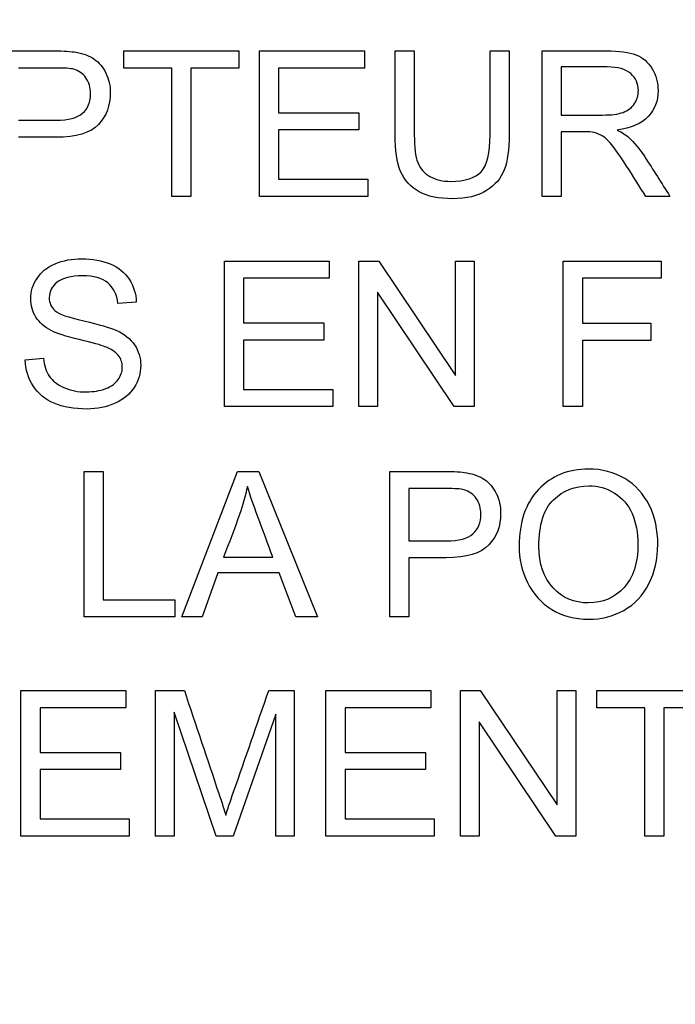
# Model space of a CAD drawing. Header units: inches. Extents: x 1 to 240, y -1 to 159.
# Tile 34 of 111: x 78.483 to 78.895, y 74.046 to 74.665. Entities that reach past the tile are written whole.
import ezdxf
from ezdxf.enums import TextEntityAlignment as Align

# ---------------------------------------------------------------- set-up
doc = ezdxf.new("R2010")
doc.units = ezdxf.units.IN
doc.header["$MEASUREMENT"] = 0
doc.layers.add('Default', color=7, linetype='Continuous')
doc.layers.add('LAB20180', color=7, linetype='Continuous')
doc.styles.add('SEACAD_Times_New_Roman', font='times.ttf')
doc.dimstyles.new('HAMMOND_(STH_-_240x160)', dxfattribs={"dimtxt": 1, "dimasz": 1.25, "dimexe": 0.5, "dimexo": 0.5, "dimgap": 0.25, "dimtad": 0, "dimtih": 1, "dimtoh": 1, "dimzin": 0, "dimdsep": 46, "dimtxsty": 'SEACAD_Times_New_Roman', "dimblk1": '_SE_FILLED', "dimblk2": '_SE_FILLED', "dimsah": 1, "dimcen": 0.5, "dimadec": 0, "dimazin": 0, "dimtfac": 0.8, "dimtofl": 0, "dimtmove": 0, "dimatfit": 3, "dimfxl": 1, "dimtolj": 1, "dimtzin": 0, "dimarcsym": 0})

# ---------------------------------------------------------------- blocks, each defined once
blk = doc.blocks.new('SE')
at = {"layer": 'LAB20180', "color": 7, "linetype": 'Continuous'}
for p, q in [((78.54825, 74.63503), (78.54825, 74.6458)), ((78.54825, 74.6458), (78.62044, 74.6458)), ((78.62044, 74.6458), (78.62044, 74.63503)), ((78.63352, 74.55432), (78.63352, 74.6458)), ((78.63352, 74.6458), (78.69944, 74.6458)), ((78.69944, 74.6458), (78.69944, 74.63503)), ((78.71873, 74.6458), (78.73079, 74.6458)), ((78.77844, 74.6458), (78.79043, 74.6458)), ((78.81107, 74.55432), (78.81107, 74.6458)), ((78.57832, 74.63503), (78.54825, 74.63503)), ((78.57832, 74.55432), (78.57832, 74.63503)), ((78.62044, 74.63503), (78.59037, 74.63503)), ((78.59037, 74.63503), (78.59037, 74.55432)), ((78.69944, 74.63503), (78.64551, 74.63503)), ((78.64551, 74.63503), (78.64551, 74.60691)), ((78.82312, 74.6357), (78.82312, 74.60545)), ((78.64551, 74.60691), (78.69597, 74.60691)), ((78.69597, 74.60691), (78.69597, 74.59619)), ((78.69597, 74.59619), (78.64551, 74.59619)), ((78.64551, 74.59619), (78.64551, 74.56503)), ((78.82312, 74.59492), (78.82312, 74.55432)), ((78.64551, 74.56503), (78.70157, 74.56503)), ((78.70157, 74.56503), (78.70157, 74.55432)), ((78.59037, 74.55432), (78.57832, 74.55432)), ((78.70157, 74.55432), (78.63352, 74.55432)), ((78.82312, 74.55432), (78.81107, 74.55432)), ((78.89147, 74.55432), (78.87631, 74.55432)), ((78.6114, 74.4221), (78.6114, 74.51357)), ((78.6114, 74.51357), (78.67732, 74.51357)), ((78.67732, 74.51357), (78.67732, 74.5028)), ((78.696, 74.4221), (78.696, 74.51357)), ((78.696, 74.51357), (78.70842, 74.51357)), ((78.70842, 74.51357), (78.75674, 74.44163)), ((78.75674, 74.44163), (78.75674, 74.51357)), ((78.75674, 74.51357), (78.76837, 74.51357)), ((78.76837, 74.51357), (78.76837, 74.4221)), ((78.82443, 74.4221), (78.82443, 74.51357)), ((78.82443, 74.51357), (78.88602, 74.51357)), ((78.88602, 74.51357), (78.88602, 74.5028)), ((78.67732, 74.5028), (78.62345, 74.5028)), ((78.62345, 74.5028), (78.62345, 74.47468)), ((78.88602, 74.5028), (78.83642, 74.5028)), ((78.83642, 74.5028), (78.83642, 74.4745)), ((78.75595, 74.4221), (78.70763, 74.49398)), ((78.70763, 74.49398), (78.70763, 74.4221)), ((78.55601, 74.48777), (78.54445, 74.48692)), ((78.62345, 74.47468), (78.67391, 74.47468)), ((78.67391, 74.47468), (78.67391, 74.46397)), ((78.83642, 74.4745), (78.87939, 74.4745)), ((78.87939, 74.4745), (78.87939, 74.46373)), ((78.67391, 74.46397), (78.62345, 74.46397)), ((78.62345, 74.46397), (78.62345, 74.43281)), ((78.87939, 74.46373), (78.83642, 74.46373)), ((78.83642, 74.46373), (78.83642, 74.4221)), ((78.48626, 74.45149), (78.49764, 74.45259)), ((78.62345, 74.43281), (78.67951, 74.43281)), ((78.67951, 74.43281), (78.67951, 74.4221)), ((78.67951, 74.4221), (78.6114, 74.4221)), ((78.70763, 74.4221), (78.696, 74.4221)), ((78.76837, 74.4221), (78.75595, 74.4221)), ((78.83642, 74.4221), (78.82443, 74.4221)), ((78.52318, 74.28987), (78.52318, 74.38135)), ((78.52318, 74.38135), (78.53517, 74.38135)), ((78.53517, 74.38135), (78.53517, 74.30058)), ((78.58471, 74.28987), (78.61965, 74.38135)), ((78.61965, 74.38135), (78.63298, 74.38135)), ((78.63298, 74.38135), (78.67004, 74.28987)), ((78.71533, 74.28987), (78.71533, 74.38135)), ((78.72732, 74.37058), (78.72732, 74.33771)), ((78.61094, 74.32742), (78.64186, 74.32742)), ((78.72732, 74.327), (78.72732, 74.28987)), ((78.60723, 74.31756), (78.59743, 74.28987)), ((78.64576, 74.31756), (78.60723, 74.31756)), ((78.65629, 74.28987), (78.64576, 74.31756)), ((78.53517, 74.30058), (78.58027, 74.30058)), ((78.58027, 74.30058), (78.58027, 74.28987)), ((78.58027, 74.28987), (78.52318, 74.28987)), ((78.59743, 74.28987), (78.58471, 74.28987)), ((78.67004, 74.28987), (78.65629, 74.28987)), ((78.72732, 74.28987), (78.71533, 74.28987)), ((78.48355, 74.15205), (78.48355, 74.24353)), ((78.48355, 74.24353), (78.54947, 74.24353)), ((78.54947, 74.24353), (78.54947, 74.23275)), ((78.56816, 74.15205), (78.56816, 74.24353)), ((78.56816, 74.24353), (78.58623, 74.24353)), ((78.63931, 74.24353), (78.65531, 74.24353)), ((78.65531, 74.24353), (78.65531, 74.15205)), ((78.67528, 74.15205), (78.67528, 74.24353)), ((78.67528, 74.24353), (78.74119, 74.24353)), ((78.74119, 74.24353), (78.74119, 74.23275)), ((78.75988, 74.15205), (78.75988, 74.24353)), ((78.75988, 74.24353), (78.77229, 74.24353)), ((78.77229, 74.24353), (78.82068, 74.17158)), ((78.82068, 74.17158), (78.82068, 74.24353)), ((78.82068, 74.24353), (78.83225, 74.24353)), ((78.83225, 74.24353), (78.83225, 74.15205)), ((78.84558, 74.23275), (78.84558, 74.24353)), ((78.84558, 74.24353), (78.9177, 74.24353)), ((78.54947, 74.23275), (78.49561, 74.23275)), ((78.49561, 74.23275), (78.49561, 74.20463)), ((78.74119, 74.23275), (78.68733, 74.23275)), ((78.68733, 74.23275), (78.68733, 74.20463)), ((78.87564, 74.23275), (78.84558, 74.23275)), ((78.87564, 74.15205), (78.87564, 74.23275)), ((78.9177, 74.23275), (78.88763, 74.23275)), ((78.88763, 74.23275), (78.88763, 74.15205)), ((78.60614, 74.15205), (78.57978, 74.22995)), ((78.57978, 74.22995), (78.57978, 74.15205)), ((78.64375, 74.22867), (78.61685, 74.15205)), ((78.64375, 74.15205), (78.64375, 74.22867)), ((78.81983, 74.15205), (78.7715, 74.22393)), ((78.7715, 74.22393), (78.7715, 74.15205)), ((78.49561, 74.20463), (78.54606, 74.20463)), ((78.54606, 74.20463), (78.54606, 74.19392)), ((78.68733, 74.20463), (78.73778, 74.20463)), ((78.73778, 74.20463), (78.73778, 74.19392)), ((78.54606, 74.19392), (78.49561, 74.19392)), ((78.49561, 74.19392), (78.49561, 74.16276)), ((78.73778, 74.19392), (78.68733, 74.19392)), ((78.68733, 74.19392), (78.68733, 74.16276)), ((78.49561, 74.16276), (78.5516, 74.16276)), ((78.5516, 74.16276), (78.5516, 74.15205)), ((78.68733, 74.16276), (78.74338, 74.16276)), ((78.74338, 74.16276), (78.74338, 74.15205)), ((78.5516, 74.15205), (78.48355, 74.15205)), ((78.57978, 74.15205), (78.56816, 74.15205)), ((78.61685, 74.15205), (78.60614, 74.15205)), ((78.65531, 74.15205), (78.64375, 74.15205)), ((78.74338, 74.15205), (78.67528, 74.15205)), ((78.7715, 74.15205), (78.75988, 74.15205)), ((78.83225, 74.15205), (78.81983, 74.15205)), ((78.88763, 74.15205), (78.87564, 74.15205))]:
    blk.add_line(p, q, dxfattribs=at)
for points, knots in [([(78.46992, 74.6458), (78.4814, 74.6458), (78.49289, 74.6458), (78.50437, 74.6458), (78.51046, 74.6458), (78.51508, 74.64549), (78.51831, 74.64489), (78.52279, 74.64404), (78.52652, 74.6427), (78.52957, 74.64063), (78.53264, 74.63854), (78.53505, 74.63557), (78.53693, 74.6318), (78.53883, 74.628), (78.53967, 74.62383), (78.53967, 74.61153), (78.53724, 74.6049), (78.53225, 74.59954), (78.52725, 74.59418), (78.51837, 74.59145), (78.5054, 74.59145), (78.49757, 74.59145), (78.48974, 74.59145), (78.48191, 74.59145)], [0, 0, 0, 0, 0.216627, 0.216627, 0.216627, 0.304573, 0.304573, 0.304573, 0.380815, 0.380815, 0.380815, 0.453903, 0.453903, 0.453903, 0.533498, 0.533498, 0.671175, 0.671175, 0.671175, 0.852316, 0.852316, 0.852316, 1, 1, 1, 1]), ([(78.79043, 74.6458), (78.79043, 74.62819), (78.79043, 74.61058), (78.79043, 74.59297), (78.79043, 74.58378), (78.7894, 74.57647), (78.78526, 74.56564), (78.78155, 74.56126), (78.77613, 74.55791), (78.77069, 74.55455), (78.76359, 74.5528), (78.74631, 74.5528), (78.73931, 74.55426), (78.73383, 74.55724), (78.72842, 74.56018), (78.72458, 74.56442), (78.7222, 74.57002), (78.71984, 74.5756), (78.71873, 74.58329), (78.71873, 74.59297), (78.71873, 74.61058), (78.71873, 74.62819), (78.71873, 74.6458)], [0, 0, 0, 0, 0.229349, 0.229349, 0.229349, 0.315825, 0.315825, 0.402301, 0.402301, 0.402301, 0.498875, 0.498875, 0.592766, 0.592766, 0.592766, 0.669274, 0.669274, 0.669274, 0.770633, 0.770633, 0.770633, 1, 1, 1, 1]), ([(78.79043, 74.6458), (78.79043, 74.62819), (78.79043, 74.61058), (78.79043, 74.59297), (78.79043, 74.58378), (78.7894, 74.57647), (78.78526, 74.56564), (78.78155, 74.56126), (78.77613, 74.55791), (78.77069, 74.55455), (78.76359, 74.5528), (78.74631, 74.5528), (78.73931, 74.55426), (78.73383, 74.55724), (78.72842, 74.56018), (78.72458, 74.56442), (78.7222, 74.57002), (78.71984, 74.5756), (78.71873, 74.58329), (78.71873, 74.59297), (78.71873, 74.61058), (78.71873, 74.62819), (78.71873, 74.6458)], [0, 0, 0, 0, 0.229349, 0.229349, 0.229349, 0.315825, 0.315825, 0.402301, 0.402301, 0.402301, 0.498875, 0.498875, 0.592766, 0.592766, 0.592766, 0.669274, 0.669274, 0.669274, 0.770633, 0.770633, 0.770633, 1, 1, 1, 1]), ([(78.73079, 74.6458), (78.73079, 74.62821), (78.73079, 74.61062), (78.73079, 74.59303), (78.73079, 74.58512), (78.73152, 74.57927), (78.73444, 74.57173), (78.73699, 74.56887), (78.74058, 74.5668), (78.74415, 74.56474), (78.74856, 74.56375), (78.76268, 74.56375), (78.76901, 74.56576), (78.77278, 74.56978), (78.77659, 74.57383), (78.77844, 74.58159), (78.77844, 74.59303), (78.77844, 74.61062), (78.77844, 74.62821), (78.77844, 74.6458)], [0, 0, 0, 0, 0.272425, 0.272425, 0.272425, 0.3487, 0.3487, 0.424974, 0.424974, 0.424974, 0.489634, 0.489634, 0.601458, 0.601458, 0.601458, 0.727547, 0.727547, 0.727547, 1, 1, 1, 1]), ([(78.73079, 74.6458), (78.73079, 74.62821), (78.73079, 74.61062), (78.73079, 74.59303), (78.73079, 74.58512), (78.73152, 74.57927), (78.73444, 74.57173), (78.73699, 74.56887), (78.74058, 74.5668), (78.74415, 74.56474), (78.74856, 74.56375), (78.76268, 74.56375), (78.76901, 74.56576), (78.77278, 74.56978), (78.77659, 74.57383), (78.77844, 74.58159), (78.77844, 74.59303), (78.77844, 74.61062), (78.77844, 74.62821), (78.77844, 74.6458)], [0, 0, 0, 0, 0.272425, 0.272425, 0.272425, 0.3487, 0.3487, 0.424974, 0.424974, 0.424974, 0.489634, 0.489634, 0.601458, 0.601458, 0.601458, 0.727547, 0.727547, 0.727547, 1, 1, 1, 1]), ([(78.81107, 74.6458), (78.82456, 74.6458), (78.83805, 74.6458), (78.85154, 74.6458), (78.8597, 74.6458), (78.86584, 74.64495), (78.87436, 74.64166), (78.87771, 74.6388), (78.88027, 74.6346), (78.8828, 74.63044), (78.88404, 74.62584), (78.88404, 74.61433), (78.88197, 74.60892), (78.87777, 74.60447), (78.87354, 74.6), (78.86712, 74.59717), (78.8583, 74.59595)], [0, 0, 0, 0, 0.318588, 0.318588, 0.318588, 0.446357, 0.446357, 0.574125, 0.574125, 0.574125, 0.684887, 0.684887, 0.829418, 0.829418, 0.829418, 1, 1, 1, 1]), ([(78.48191, 74.60222), (78.4898, 74.60222), (78.4977, 74.60222), (78.50559, 74.60222), (78.51344, 74.60222), (78.51898, 74.60368), (78.52226, 74.6066), (78.52559, 74.60955), (78.52726, 74.6136), (78.52726, 74.62279), (78.52628, 74.62608), (78.52239, 74.63156), (78.51983, 74.63332), (78.51666, 74.63423), (78.51466, 74.63481), (78.51088, 74.63503), (78.50534, 74.63503), (78.49753, 74.63503), (78.48972, 74.63503), (78.48191, 74.63503)], [0, 0, 0, 0, 0.215477, 0.215477, 0.215477, 0.375673, 0.375673, 0.375673, 0.50214, 0.50214, 0.592679, 0.592679, 0.683217, 0.683217, 0.683217, 0.786724, 0.786724, 0.786724, 1, 1, 1, 1]), ([(78.82312, 74.60545), (78.83178, 74.60545), (78.84044, 74.60545), (78.84911, 74.60545), (78.85458, 74.60545), (78.85897, 74.60599), (78.86207, 74.60715), (78.86515, 74.6083), (78.86755, 74.61007), (78.86919, 74.61263), (78.87081, 74.61514), (78.87163, 74.61786), (78.87163, 74.62517), (78.87004, 74.6287), (78.86688, 74.6315), (78.86375, 74.63427), (78.85878, 74.6357), (78.85203, 74.6357), (78.84239, 74.6357), (78.83275, 74.6357), (78.82312, 74.6357)], [0, 0, 0, 0, 0.2286, 0.2286, 0.2286, 0.34417, 0.34417, 0.34417, 0.424634, 0.424634, 0.424634, 0.499118, 0.499118, 0.607044, 0.607044, 0.607044, 0.745746, 0.745746, 0.745746, 1, 1, 1, 1]), ([(78.8583, 74.59595), (78.86152, 74.59443), (78.86396, 74.59291), (78.8656, 74.59139), (78.86911, 74.58814), (78.87248, 74.58408), (78.87564, 74.57921), (78.881, 74.57097), (78.88619, 74.56262), (78.89147, 74.55432)], [0, 0, 0, 0, 0.160192, 0.160192, 0.160192, 0.45337, 0.45337, 0.45337, 1, 1, 1, 1]), ([(78.87631, 74.55432), (78.87229, 74.56067), (78.86828, 74.56702), (78.86426, 74.57337), (78.86078, 74.57888), (78.85781, 74.58305), (78.8555, 74.58597), (78.85321, 74.58886), (78.85117, 74.5909), (78.84935, 74.59206), (78.84757, 74.59318), (78.84576, 74.594), (78.84387, 74.59449), (78.8425, 74.59484), (78.84022, 74.59492), (78.83712, 74.59492), (78.83245, 74.59492), (78.82778, 74.59492), (78.82312, 74.59492)], [0, 0, 0, 0, 0.307176, 0.307176, 0.307176, 0.516403, 0.516403, 0.516403, 0.634791, 0.634791, 0.634791, 0.716811, 0.716811, 0.716811, 0.809183, 0.809183, 0.809183, 1, 1, 1, 1]), ([(78.49764, 74.45259), (78.49813, 74.44796), (78.49941, 74.44419), (78.50136, 74.44121), (78.50332, 74.4382), (78.50641, 74.43585), (78.51055, 74.43402), (78.51474, 74.43218), (78.51937, 74.43129), (78.52455, 74.43135), (78.52917, 74.4314), (78.53325, 74.43202), (78.53678, 74.43342), (78.54029, 74.43481), (78.54293, 74.43664), (78.54463, 74.43908), (78.54631, 74.44147), (78.54725, 74.44407), (78.54725, 74.44973), (78.5464, 74.45222), (78.54299, 74.45648), (78.54019, 74.45825), (78.53642, 74.45977), (78.534, 74.46074), (78.52856, 74.46214), (78.52016, 74.46421), (78.51178, 74.46628), (78.50592, 74.46811), (78.50257, 74.46987), (78.49824, 74.47216), (78.49503, 74.47499), (78.49077, 74.4818), (78.48967, 74.48564), (78.48967, 74.49446), (78.49101, 74.49872), (78.49363, 74.50274), (78.49623, 74.50673), (78.50002, 74.5098), (78.50501, 74.51193), (78.51003, 74.51407), (78.51566, 74.51504), (78.5285, 74.51504), (78.53447, 74.51394), (78.53964, 74.51181), (78.54484, 74.50967), (78.54877, 74.50639), (78.55157, 74.50219), (78.55438, 74.49798), (78.55583, 74.49312), (78.55601, 74.48777)], [0, 0, 0, 0, 0.049878, 0.049878, 0.049878, 0.098701, 0.098701, 0.098701, 0.157985, 0.157985, 0.157985, 0.20948, 0.20948, 0.20948, 0.250007, 0.250007, 0.250007, 0.286876, 0.286876, 0.322961, 0.322961, 0.359046, 0.359046, 0.359046, 0.428613, 0.428613, 0.428613, 0.505026, 0.505026, 0.505026, 0.556645, 0.556645, 0.608264, 0.608264, 0.66512, 0.66512, 0.66512, 0.726408, 0.726408, 0.726408, 0.795729, 0.795729, 0.872675, 0.872675, 0.872675, 0.936881, 0.936881, 0.936881, 1, 1, 1, 1]), ([(78.54445, 74.48692), (78.54384, 74.49264), (78.54171, 74.49696), (78.53812, 74.49994), (78.53456, 74.5029), (78.52923, 74.50432), (78.51493, 74.50432), (78.50964, 74.50298), (78.50294, 74.49763), (78.5013, 74.49434), (78.5013, 74.48728), (78.50245, 74.4846), (78.50483, 74.48247), (78.50717, 74.48037), (78.51323, 74.47821), (78.52303, 74.47596), (78.53281, 74.47371), (78.53952, 74.47182), (78.54323, 74.47018), (78.54858, 74.46781), (78.55248, 74.46458), (78.55498, 74.46087), (78.55752, 74.45708), (78.55881, 74.45277), (78.55881, 74.44303), (78.55741, 74.43847), (78.55467, 74.43415), (78.55195, 74.42984), (78.54786, 74.42654), (78.54268, 74.42416), (78.53746, 74.42177), (78.53161, 74.42057), (78.51688, 74.42057), (78.50994, 74.42179), (78.5044, 74.42416), (78.49879, 74.42657), (78.49442, 74.43019), (78.49125, 74.43506), (78.48812, 74.43989), (78.48638, 74.44541), (78.48626, 74.45149)], [0, 0, 0, 0, 0.061259, 0.061259, 0.061259, 0.116523, 0.116523, 0.174189, 0.174189, 0.231856, 0.231856, 0.283851, 0.283851, 0.283851, 0.36405, 0.36405, 0.36405, 0.450764, 0.450764, 0.450764, 0.513362, 0.513362, 0.513362, 0.571652, 0.571652, 0.629943, 0.629943, 0.629943, 0.695151, 0.695151, 0.695151, 0.766646, 0.766646, 0.85685, 0.85685, 0.85685, 0.928281, 0.928281, 0.928281, 1, 1, 1, 1]), ([(78.71533, 74.38135), (78.72681, 74.38135), (78.73829, 74.38135), (78.74978, 74.38135), (78.75586, 74.38135), (78.76049, 74.38098), (78.76371, 74.38044), (78.76821, 74.37967), (78.77193, 74.37825), (78.77497, 74.37618), (78.77804, 74.37409), (78.78045, 74.37112), (78.78234, 74.36735), (78.78424, 74.36355), (78.78508, 74.35938), (78.78508, 74.34702), (78.78264, 74.34045), (78.77765, 74.33509), (78.77266, 74.32973), (78.76377, 74.327), (78.75081, 74.327), (78.74298, 74.327), (78.73515, 74.327), (78.72732, 74.327)], [0, 0, 0, 0, 0.216615, 0.216615, 0.216615, 0.304539, 0.304539, 0.304539, 0.380829, 0.380829, 0.380829, 0.453912, 0.453912, 0.453912, 0.533118, 0.533118, 0.671193, 0.671193, 0.671193, 0.852324, 0.852324, 0.852324, 1, 1, 1, 1]), ([(78.7967, 74.33436), (78.7967, 74.34952), (78.80072, 74.36139), (78.80887, 74.36997), (78.81697, 74.37849), (78.8275, 74.38281), (78.84874, 74.38281), (78.85635, 74.3808), (78.8631, 74.37679), (78.86989, 74.37275), (78.87497, 74.36711), (78.87856, 74.35993), (78.88217, 74.35272), (78.88386, 74.34453), (78.88386, 74.32615), (78.88197, 74.31787), (78.87455, 74.30326), (78.86925, 74.29772), (78.86243, 74.29395), (78.8556, 74.29016), (78.84819, 74.28835), (78.8317, 74.28835), (78.82403, 74.29042), (78.81052, 74.2987), (78.8054, 74.30436), (78.80187, 74.31154), (78.79836, 74.3187), (78.7967, 74.32633), (78.7967, 74.33436)], [0, 0, 0, 0, 0.133492, 0.133492, 0.133492, 0.256561, 0.256561, 0.337052, 0.337052, 0.337052, 0.417317, 0.417317, 0.417317, 0.502271, 0.502271, 0.588358, 0.588358, 0.674444, 0.674444, 0.674444, 0.751391, 0.751391, 0.834849, 0.834849, 0.918307, 0.918307, 0.918307, 1, 1, 1, 1]), ([(78.62586, 74.37186), (78.62458, 74.36595), (78.62293, 74.36005), (78.62093, 74.35427), (78.61779, 74.34525), (78.61427, 74.33637), (78.61094, 74.32742)], [0, 0, 0, 0, 0.3896, 0.3896, 0.3896, 1, 1, 1, 1]), ([(78.64186, 74.32742), (78.63874, 74.33586), (78.63561, 74.3443), (78.63249, 74.35274), (78.62963, 74.36047), (78.62744, 74.3668), (78.62586, 74.37186)], [0, 0, 0, 0, 0.571633, 0.571633, 0.571633, 1, 1, 1, 1]), ([(78.72732, 74.33771), (78.73521, 74.33771), (78.7431, 74.33771), (78.75099, 74.33771), (78.75884, 74.33771), (78.76438, 74.33917), (78.76767, 74.34209), (78.77099, 74.34504), (78.77266, 74.34915), (78.77266, 74.35828), (78.77169, 74.36157), (78.76779, 74.36705), (78.76523, 74.36887), (78.76207, 74.36979), (78.76007, 74.37036), (78.75629, 74.37058), (78.75075, 74.37058), (78.74294, 74.37058), (78.73513, 74.37058), (78.72732, 74.37058)], [0, 0, 0, 0, 0.215417, 0.215417, 0.215417, 0.375568, 0.375568, 0.375568, 0.501264, 0.501264, 0.592285, 0.592285, 0.683306, 0.683306, 0.683306, 0.786784, 0.786784, 0.786784, 1, 1, 1, 1]), ([(78.80912, 74.33412), (78.80912, 74.3231), (78.8121, 74.31446), (78.82391, 74.3018), (78.83127, 74.29864), (78.84929, 74.29864), (78.85677, 74.30186), (78.86262, 74.30825), (78.86843, 74.31461), (78.87138, 74.32365), (78.87138, 74.34282), (78.87016, 74.34927), (78.86767, 74.35487), (78.86521, 74.36039), (78.86146, 74.36467), (78.85665, 74.36772), (78.8518, 74.37079), (78.84643, 74.37228), (78.83188, 74.37228), (78.82452, 74.36936), (78.81837, 74.36352), (78.81219, 74.35764), (78.80912, 74.34781), (78.80912, 74.33412)], [0, 0, 0, 0, 0.119213, 0.119213, 0.238426, 0.238426, 0.359261, 0.359261, 0.359261, 0.497701, 0.497701, 0.585212, 0.585212, 0.585212, 0.664116, 0.664116, 0.664116, 0.742991, 0.742991, 0.854531, 0.854531, 0.854531, 1, 1, 1, 1]), ([(78.58623, 74.24353), (78.59346, 74.22194), (78.60068, 74.20035), (78.6079, 74.17877), (78.60992, 74.17274), (78.61137, 74.16818), (78.61228, 74.16519)], [0, 0, 0, 0, 0.827223, 0.827223, 0.827223, 1, 1, 1, 1]), ([(78.61228, 74.16519), (78.61332, 74.16854), (78.61496, 74.17341), (78.61721, 74.17986), (78.62462, 74.20107), (78.63194, 74.2223), (78.63931, 74.24353)], [0, 0, 0, 0, 0.186756, 0.186756, 0.186756, 1, 1, 1, 1])]:
    blk.add_open_spline(points, degree=3, knots=knots, dxfattribs=at)
blk = doc.blocks.new('DMBLK3152')
at = {"layer": 'Default', "linetype": 'Continuous'}
for points in [[(88.43768, 99.78799), (88.22935, 101.03799), (88.02102, 99.78799)], [(88.43768, 66.28799), (88.02102, 66.28799), (88.22935, 65.03799)]]:
    blk.add_hatch(color=7, dxfattribs=at).paths.add_polyline_path(points)
at = {"layer": 'Default', "color": 7, "linetype": 'Continuous'}
for p, q in [((67.24127, 101.03799), (88.72935, 101.03799)), ((88.22935, 101.03799), (88.22935, 83.88799)), ((88.22935, 82.53799), (88.22935, 65.03799)), ((67.24127, 65.03799), (88.72935, 65.03799))]:
    blk.add_line(p, q, dxfattribs=at)
at = {"layer": 'Default', "color": 7, "linetype": 'Continuous', "style": 'SEACAD_Times_New_Roman'}
blk.add_text('36.00', height=1, dxfattribs=at).set_placement((86.52319, 83.53799), align=Align.TOP_LEFT)
blk = doc.blocks.new('_SE_FILLED')
at = {"color": 0}
blk.add_line((0, 0), (-1, 0), dxfattribs=at)
blk.add_solid([(0, 0), (-1, -0.1665), (-1, 0.1665), (0, 0)], dxfattribs=at)
blk = doc.blocks.new('DMBLK3166')
at = {"layer": 'Default', "linetype": 'Continuous'}
for points in [[(86.64821, 92.10064), (86.43988, 93.35064), (86.23155, 92.10064)], [(86.64821, 73.17899), (86.23155, 73.17899), (86.43988, 71.92899)]]:
    blk.add_hatch(color=7, dxfattribs=at).paths.add_polyline_path(points)
at = {"layer": 'Default', "color": 7, "linetype": 'Continuous'}
for p, q in [((81.59879, 93.35064), (86.93988, 93.35064)), ((86.43988, 93.35064), (86.43988, 83.48981)), ((86.43988, 82.13981), (86.43988, 71.92899)), ((78.74629, 71.92899), (86.93988, 71.92899))]:
    blk.add_line(p, q, dxfattribs=at)
at = {"layer": 'Default', "color": 7, "linetype": 'Continuous', "style": 'SEACAD_Times_New_Roman'}
blk.add_text('21.42', height=1, dxfattribs=at).set_placement((84.73372, 83.13981), align=Align.TOP_LEFT)

msp = doc.modelspace()

# ---------------------------------------------------------------- block references
at = {"layer": 'Default'}
msp.add_blockref('SE', (0, 0), dxfattribs=at)

# ---------------------------------------------------------------- dimensions: what is measured, and where the dimension line sits
at = {"layer": 'Default', "color": 7, "linetype": 'Continuous'}
for base, p1, p2, angle, picture, middle, dimtype in [((88.22935, 101.03799), (66.74127, 101.03799), (66.74127, 65.03799), 270, 'DMBLK3152', (88.22935, 83.03799), 161), ((86.43988, 71.92899), (81.09879, 93.35064), (78.24629, 71.92899), 90, 'DMBLK3166', (86.43988, 82.63981), 160)]:
    dim = msp.add_linear_dim(base=base, p1=p1, p2=p2, angle=angle, text='\\A1;<>', dimstyle='HAMMOND_(STH_-_240x160)', dxfattribs=at)
    dim.commit()
    dim.dimension.update_dxf_attribs({"geometry": picture, "text_midpoint": middle, "dimtype": dimtype})

doc.saveas('drawing.dxf')
